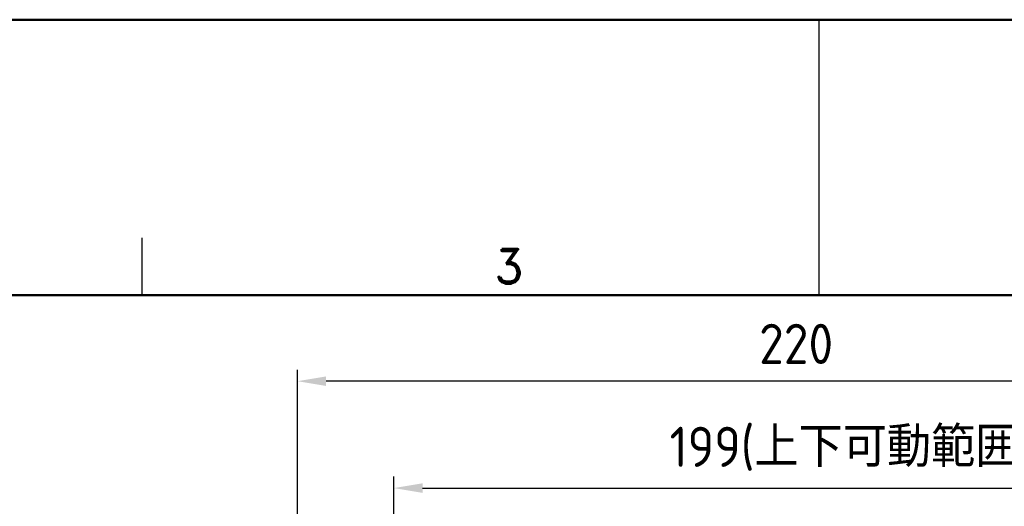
# Model space of a CAD drawing. Header units: millimetres. Extents: x 77107 to 78157, y -2410 to -1668.
# Tile 16 of 21: x 77458 to 77673, y -1774 to -1668. Entities that reach past the tile are written whole.
import ezdxf
from ezdxf.enums import TextEntityAlignment as Align

# ---------------------------------------------------------------- set-up
doc = ezdxf.new("R2010")
doc.units = ezdxf.units.MM
doc.layers.add('AM_0', color=7, linetype='Continuous', lineweight=50)
doc.layers.add('AM_5', color=3, linetype='Continuous', lineweight=25)
for name, color, linetype in [('RAHM2', 1, 'Continuous'), ('RAHM3', 2, 'Continuous'), ('RAHM5', 7, 'Continuous')]:
    doc.layers.add(name, color=color, linetype=linetype)
doc.styles.add('ROMAMD', font='romand.shx', dxfattribs={"height": 2.5})
doc.styles.get("Standard").update_dxf_attribs({"font": 'ISOCP.SHX', "bigfont": 'EXTFONT.SHX'})
doc.dimstyles.new('AM_ISO$0', dxfattribs={"dimtxt": 3.5, "dimasz": 2.5, "dimexe": 1, "dimexo": 1, "dimgap": 1.5, "dimtad": 1, "dimdsep": 46, "dimtxsty": 'STANDARD', "dimcen": 0, "dimclrd": 256, "dimclre": 256, "dimclrt": 2, "dimadec": 0, "dimazin": 2, "dimtp": 0.1, "dimtm": 0.1, "dimtfac": 0.71, "dimtdec": 3, "dimtmove": 0, "dimatfit": 3, "dimfxl": 1, "dimlwd": -1, "dimlwe": -1, "dimarcsym": 0})

# ---------------------------------------------------------------- blocks, each defined once
blk = doc.blocks.new('HST_A3')
for points in [[(0, 0), (420, 0), (420, 297), (0, 297)], [(166.959, 273), (25, 273), (25, 13), (405, 13), (405, 273)]]:
    blk.add_lwpolyline(points, close=True)
at = {"layer": 'RAHM2'}
blk.add_line((151, 278), (151, 273), dxfattribs=at)
at = {"layer": 'RAHM5'}
blk.add_line((210, 273), (210, 297), dxfattribs=at)
at = {"layer": 'RAHM3', "style": 'ROMAMD'}
blk.add_text('3', height=3, dxfattribs=at).set_placement((183, 275.5), align=Align.MIDDLE_CENTER)
blk = doc.blocks.new('*D733')
at = {"layer": 'AM_5'}
for p, q in [((77518.83, -1861.63), (77518.83, -1743.84)), ((77738.85, -1861.63), (77738.85, -1743.84)), ((77732.6, -1746.34), (77525.08, -1746.34))]:
    blk.add_line(p, q, dxfattribs=at)
for points in [[(77525.08, -1745.3), (77525.08, -1747.38), (77518.83, -1746.34)], [(77732.6, -1745.3), (77732.6, -1747.38), (77738.85, -1746.34)]]:
    blk.add_solid(points, dxfattribs=at)
at = {"layer": 'Defpoints', "color": 0}
for p in [(77518.83, -1746.34), (77518.83, -1864.13), (77738.85, -1864.13)]:
    blk.add_point(p, dxfattribs=at)
at = {"layer": 'AM_5', "color": 2, "insert": (77627.43, -1738.21), "char_height": 8.75, "attachment_point": 5}
blk.add_mtext('220', dxfattribs=at)
blk = doc.blocks.new('*D734')
at = {"layer": 'AM_5'}
for p, q in [((77539.83, -1863.63), (77539.83, -1767.13)), ((77738.85, -1861.63), (77738.85, -1767.13)), ((77546.08, -1769.63), (77732.6, -1769.63))]:
    blk.add_line(p, q, dxfattribs=at)
for points in [[(77546.08, -1768.59), (77546.08, -1770.67), (77539.83, -1769.63)], [(77732.6, -1768.59), (77732.6, -1770.67), (77738.85, -1769.63)]]:
    blk.add_solid(points, dxfattribs=at)
at = {"layer": 'Defpoints', "color": 0}
for p in [(77738.85, -1769.63), (77738.85, -1864.13), (77539.83, -1866.13)]:
    blk.add_point(p, dxfattribs=at)
at = {"layer": 'AM_5', "color": 2, "insert": (77639.44, -1761.07), "char_height": 8.75, "attachment_point": 5}
blk.add_mtext('199(上下可動範囲)', dxfattribs=at)

msp = doc.modelspace()

# ---------------------------------------------------------------- block references
at = {"layer": 'AM_0', "lineweight": 0, "xscale": 2.5, "yscale": 2.5, "zscale": 2.5}
msp.add_blockref('HST_A3', (77107.42, -2410.084), dxfattribs=at)

# ---------------------------------------------------------------- dimensions: what is measured, and where the dimension line sits
at = {"layer": 'AM_5'}
dim = msp.add_linear_dim(base=(77518.825, -1746.338), p1=(77738.849, -1864.131), p2=(77518.825, -1864.131), dimstyle='AM_ISO$0', override={"dimscale": 2.5, "dimdec": 1}, dxfattribs=at)
dim.commit()
dim.dimension.update_dxf_attribs({"geometry": '*D733', "text_midpoint": (77627.431, -1746.338), "dimtype": 160})
dim = msp.add_linear_dim(base=(77738.849, -1769.629), p1=(77539.825, -1866.131), p2=(77738.849, -1864.131), text='<>(上下可動範囲)', dimstyle='AM_ISO$0', override={"dimscale": 2.5, "dimdec": 1}, dxfattribs=at)
dim.commit()
dim.dimension.update_dxf_attribs({"geometry": '*D734', "text_midpoint": (77639.441, -1769.629), "dimtype": 160})

doc.saveas('drawing.dxf')
